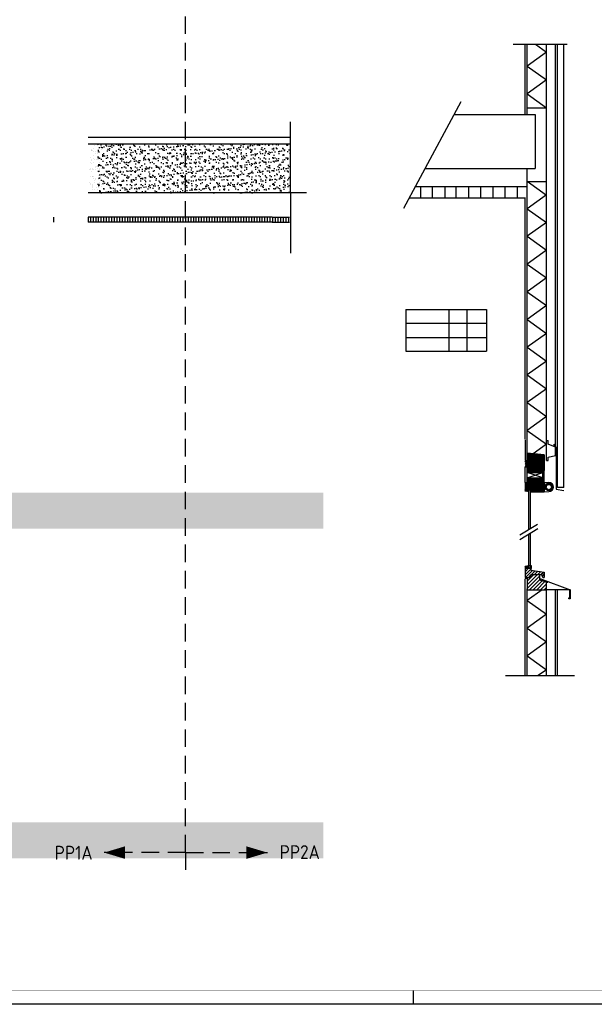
# Model space of a CAD drawing. Header units: millimetres. Extents: x -6587 to 170951, y 244 to 951952.
# Tile 22 of 102: x 43601 to 64332, y 244 to 35757. Entities that reach past the tile are written whole.
import ezdxf
from ezdxf.enums import TextEntityAlignment as Align

# ---------------------------------------------------------------- set-up
doc = ezdxf.new("R2010")
doc.units = ezdxf.units.MM
doc.header["$LTSCALE"] = 100
doc.linetypes.add('HIDDEN', pattern=[9.525, 6.35, -3.175])
doc.layers.get('0').update_dxf_attribs({"linetype": 'CONTINUOUS'})
for name, color, linetype in [('BL$4----', 7, 'CONTINUOUS'), ('BOUW', 8, 'CONTINUOUS'), ('LIJN025', 10, 'CONTINUOUS'), ('LIJN050', 90, 'CONTINUOUS'), ('LIJN070', 130, 'CONTINUOUS'), ('TEKST25', 10, 'CONTINUOUS'), ('TEKST35', 50, 'CONTINUOUS'), ('TEKST50', 90, 'CONTINUOUS')]:
    doc.layers.add(name, color=color, linetype=linetype)
doc.styles.add('ISO', font='ISO.SHX')
doc.styles.add('MAATVOERING', font='iso.shx')
doc.styles.add('ROMAND', font='romand')
pattern_1 = [(37.5, (-54191.09, -565385.7), (-8.000156, 244.70662), [0, -193.04, 0, -215.9, 0, -206.375]), (7.5, (-54191.1, -565385.7), (224.76164, 358.41255), [0, -104.14, 0, -173.99, 0, -66.675]), (327.5, (-54347.3, -565385.7), (395.496185, 0.71859), [0, -63.5, 0, -228.6, 0, -298.45]), (317.5, (-54347.3, -565385.7), (381.77823, 111.46466), [0, -31.75, 0, -149.86, 0, -171.45])]

# ---------------------------------------------------------------- blocks, each defined once
blk = doc.blocks.new('A0-G')
at = {"layer": 'LIJN025'}
blk.add_line((644, 0), (644, 5), dxfattribs=at)
blk.add_lwpolyline([(1189, 841), (1189, 0), (0, 0), (0, 841)], close=True, dxfattribs=at)
at = {"layer": 'LIJN050', "const_width": 0.2}
blk.add_lwpolyline([(1184, 836), (25, 836), (25, 5), (1184, 5)], close=True, dxfattribs=at)
at = {"layer": 'TEKST25', "style": 'ROMAND', "width": 2.899115}
blk.add_attdef('STATUS', text='', height=2.5, dxfattribs=at).set_placement((1143, 71.5), (1182, 71.5), align=Align.FIT)
at = {"layer": 'TEKST25', "style": 'ISO'}
for tag, p in [('E', (1144.25, 66)), ('NAAM-E', (1155.75, 66)), ('DATUM-E', (1174, 66)), ('D', (1144.25, 61)), ('NAAM-D', (1155.75, 61)), ('DATUM-D', (1174, 61)), ('C', (1144.25, 56)), ('NAAM-C', (1155.75, 56)), ('DATUM-C', (1174, 56)), ('B', (1144.25, 51)), ('NAAM-B', (1155.75, 51)), ('DATUM-B', (1174, 51)), ('A', (1144.25, 46)), ('NAAM-A', (1155.75, 46)), ('DATUM-A', (1174, 46))]:
    blk.add_attdef(tag, text='', height=2.5, dxfattribs=at).set_placement(p, align=Align.CENTER)
for tag, p in [('DATUM', (1021.75, 36.25)), ('SCHAAL', (1057, 36.25)), ('GETEKEND', (1087.25, 36.25)), ('GECONTOL.', (1122, 36.25)), ('FORMAAT', (1152.25, 28.25))]:
    blk.add_attdef(tag, p, '', height=2.5, dxfattribs=at)
at = {"layer": 'TEKST35', "style": 'ISO'}
for tag, p in [('PROJECT', (1023.5, 72.5)), ('PLAATS', (1023.5, 63.5)), ('INSTALLATIE-REGEL1', (1023.5, 52.5)), ('INSTALLATIE-REGEL2', (1023.5, 43.5))]:
    blk.add_attdef(tag, p, '', height=4, dxfattribs=at)
blk.add_attdef('PROJ.NR.', text='', height=4, dxfattribs=at).set_placement((1170, 23), align=Align.CENTER)
at = {"layer": 'TEKST50', "style": 'ISO'}
blk.add_attdef('FILE-NAAM', text='', height=5, dxfattribs=at).set_placement((1162.5, 7.5), align=Align.CENTER)

msp = doc.modelspace()

# ---------------------------------------------------------------- hatches: boundary and pattern name
at = {"layer": 'BL$4----', "linetype": 'Continuous'}
h = msp.add_hatch(dxfattribs=at)
h.set_pattern_fill('ANSI31', color=8, scale=10, style=0)
h.set_pattern_definition([(135, (98729.772, -4709.813), (22.45064, 22.45064), [])])
h.paths.add_polyline_path([(61908, 20128.8), (62528.1, 20059.8), (62528.1, 19834.8), (62405.9, 19834.8), (62405.9, 19772.6), (62084.3, 19772.6), (62084.3, 19834.8), (61908, 19834.8)])
h = msp.add_hatch(dxfattribs=at)
h.set_pattern_fill('ANSI31', color=8, scale=10, style=0)
h.set_pattern_definition([(45, (27462.703, -4710.177), (-22.45064, 22.45064), [])])
h.paths.add_polyline_path([(62528.1, 19068.4), (62405.9, 19068.4), (62405.9, 19006.2), (61948, 19006.2), (61948, 19068.4), (61833.1, 19068.4), (61833.1, 18816.1), (61958.7, 18816.1), (62043.1, 18816.1), (62043.1, 18733.4), (62528.1, 18733.4)])
h.paths.add_polyline_path([(62405.9, 19006.2), (62405.9, 19068.4), (62478.1, 19068.4), (62478.1, 19228.8), (61909.7, 19228.8), (61908, 19228.2), (61908, 19068.4), (61948, 19068.4), (61948, 19006.2)])
h.paths.add_polyline_path([(62528.1, 19499.4), (62528.1, 19834.4), (62405.9, 19834.4), (62405.9, 19772.2), (62084.3, 19772.2), (62084.3, 19834.4), (61833.1, 19834.4), (61833.1, 19633.4), (62103.1, 19633.4), (62103.1, 19499.4)])
h.paths.add_polyline_path([(61908, 19430.4), (62478.1, 19430.4), (62478.1, 19499.4), (62103.1, 19499.4), (62103.1, 19633.4), (61908, 19633.4)])
h = msp.add_hatch(dxfattribs=at)
h.set_pattern_fill('ANSI31', color=8, scale=5, style=0)
h.set_pattern_definition([(315, (41044.015, 27184.53), (-11.22532, -11.22532), [])])
h.paths.add_polyline_path([(61833.1, 18757.4), (61833.1, 18816.1), (61958.7, 18816.1), (61958.7, 18734.8)])
h = msp.add_hatch(dxfattribs=at)
h.set_pattern_fill('ANSI31', color=8, scale=5, style=0)
h.set_pattern_definition([(45, (41044.015, 7609.725), (-11.22532, 11.22532), [])])
h.paths.add_polyline_path([(61833.1, 16036.9), (61833.1, 15978.1), (61958.7, 15978.1), (61958.7, 16059.5)])
h = msp.add_hatch(dxfattribs=at)
h.set_pattern_fill('ANSI31', color=8, scale=25, style=0)
h.set_pattern_definition([(45, (25499.8, -616.73), (-56.1266, 56.1266), [])])
h.paths.add_polyline_path([(62421.1, 15743.1), (62471.7, 15632.9), (62528.1, 15632.9), (62528.1, 15831.6), (62040.4, 15901.7), (62040.4, 15978.1), (61833.1, 15978.1), (61833.1, 15643.1), (62038.7, 15643.1), (62038.7, 15743.1)])
h = msp.add_hatch(dxfattribs=at)
h.set_pattern_fill('VUIL', color=8, scale=3.75, style=0)
h.set_pattern_definition([(45, (25499.8, -616.73), (-66.29126, 66.29126), [])])
h.paths.add_polyline_path([(62361.1, 15743.1), (62038.7, 15743.1), (62038.7, 15643.1), (61908.1, 15643.1), (61908.1, 15193.1), (62603.1, 15193.1), (62603.1, 15474.8), (62361.1, 15542.9)])
at = {"layer": 'BOUW'}
h = msp.add_hatch(dxfattribs=at)
h.set_pattern_fill('AR-SAND', color=256, scale=5, style=0)
h.set_pattern_definition([(37.5, (54243.25, -70094.1), (-8.00016, 244.7066), [0, -193.04, 0, -215.9, 0, -206.375]), (7.5, (54243.25, -70094.1), (224.7616, 358.4126), [0, -104.14, 0, -173.99, 0, -66.675]), (327.5, (54087.04, -70094.1), (395.4962, 0.7186), [0, -63.5, 0, -228.6, 0, -298.45]), (317.5, (54087.04, -70094.1), (381.7782, 111.4647), [0, -31.75, 0, -149.86, 0, -171.45])])
h.paths.add_polyline_path([(53367.8, 29506.5), (53367.8, 31274.1), (49242.6, 31274.1), (46404.5, 31274.1), (46404.5, 29506.5)])
h = msp.add_hatch(dxfattribs=at)
h.set_pattern_fill('AR-SAND', color=256, scale=5, style=0)
h.set_pattern_definition(pattern_1)
h.paths.add_polyline_path([(39538.7, 17395.8), (39538.7, 18695.8), (37669.9, 18695.8), (37669.9, 17395.8)])
h.paths.add_polyline_path([(40946.4, 17395.8), (40946.4, 18695.8), (39538.7, 18695.8), (39538.7, 17395.8)])
h.paths.add_polyline_path([(48163.2, 17395.8), (48163.2, 18695.8), (40946.4, 18695.8), (40946.4, 17395.8)])
h.paths.add_polyline_path([(52362.8, 17395.8), (52362.8, 18695.8), (48163.2, 18695.8), (48163.2, 17395.8)])
h.paths.add_polyline_path([(52362.8, 18695.8), (52362.8, 17395.8), (54550.2, 17395.8), (54550.2, 18695.8)])
edge = h.paths.add_edge_path()
edge.add_line((39638.7, 18103.9), (39438.7, 17903.9))
h.paths.add_polyline_path([(39743.7, 18008.9), (40263.7, 18008.9), (40263.7, 18278.9), (39743.7, 18278.9)], flags=24)
edge = h.paths.add_edge_path()
edge.add_line((39688.7, 18003.9), (39438.7, 18003.9))
edge = h.paths.add_edge_path(flags=16)
edge.add_line((39688.7, 18003.9), (40218.7, 18003.9))
edge = h.paths.add_edge_path()
edge.add_line((52462.8, 17931.4), (52262.8, 17731.4))
h.paths.add_polyline_path([(52567.8, 17836.4), (53087.8, 17836.4), (53087.8, 18106.4), (52567.8, 18106.4)], flags=24)
edge = h.paths.add_edge_path()
edge.add_line((52512.8, 17831.4), (52262.8, 17831.4))
edge = h.paths.add_edge_path(flags=16)
edge.add_line((52512.8, 17831.4), (53042.8, 17831.4))
h = msp.add_hatch(dxfattribs=at)
h.set_pattern_fill('AR-SAND', color=256, scale=5, style=0)
h.set_pattern_definition(pattern_1)
h.paths.add_polyline_path([(48770.6, 6808.9), (48770.6, 5508.9), (54550.2, 5508.9), (54550.2, 6808.9)])
h.paths.add_polyline_path([(48770.6, 5508.9), (48770.6, 6808.9), (40984, 6808.9), (40984, 5508.9)])
h.paths.add_polyline_path([(40984, 6808.9), (37669.9, 6808.9), (37669.9, 5508.9), (40984, 5508.9)])

# ---------------------------------------------------------------- linework, layer by layer
at = {"layer": 'BL$4----', "color": 8, "linetype": 'Continuous'}
for p, q in [((61403.3, 34870.1), (63353.9, 34870.1)), ((61832.6, 32335.1), (61832.4, 34863.8)), ((61907.4, 32332.1), (61907.4, 34870.1)), ((62204.9, 34870.1), (62602.4, 34582.6)), ((62602.4, 28123.8), (62602.4, 34870.1)), ((62932.6, 33862.1), (62932.9, 34870.1)), ((63008.9, 32385.5), (63008.9, 34870.1)), ((63232.4, 18885.1), (63232.4, 34870.1)), ((62602.4, 34582.6), (61911.3, 34082.6)), ((61911.3, 34082.6), (62602.4, 33582.6)), ((62932.6, 20361.7), (62934.5, 34055.7)), ((62602.4, 33582.6), (61911.3, 33082.6)), ((61911.3, 33082.6), (62602.4, 32582.6)), ((63008.9, 18885.1), (63008.9, 33101.3)), ((57465.2, 28959.4), (59530, 32805.9)), ((59278.3, 32335.1), (62201.6, 32335.1)), ((61903.4, 32583.3), (62588.3, 32583.3)), ((62201.6, 32335.1), (62201.6, 30385.1)), ((58231.6, 30385.1), (62201.6, 30385.1)), ((61907.4, 21344.5), (61907.4, 30370.4)), ((61903.4, 29926.9), (62588.3, 29926.9)), ((61911.3, 29930.8), (62602.4, 29430.8)), ((57882.7, 29735.1), (61903.4, 29735.1)), ((58073.6, 29338.7), (58073.6, 29734.1)), ((58498, 29338.7), (58498, 29734.1)), ((58951.4, 29338.7), (58951.4, 29734.1)), ((59347, 29338.7), (59347, 29734.1)), ((59800.4, 29338.7), (59800.4, 29734.1)), ((60234.5, 29338.7), (60234.5, 29734.1)), ((60687.9, 29338.7), (60687.9, 29734.1)), ((61112.3, 29338.7), (61112.3, 29734.1)), ((61565.7, 29338.7), (61565.7, 29734.1)), ((57668, 29335.1), (61832.4, 29335.1)), ((61833.1, 20727.5), (61832.4, 29339.7)), ((62602.4, 29437.7), (61911.3, 28937.7)), ((61911.3, 28937.7), (62602.4, 28437.7)), ((62602.4, 28444.5), (61911.3, 27944.5)), ((62602.4, 19863.1), (62602.4, 28283.1)), ((61911.3, 27944.5), (62602.4, 27444.5)), ((62602.4, 27444.5), (61911.3, 26944.5)), ((61911.3, 26944.5), (62602.4, 26444.5)), ((62602.4, 26444.5), (61911.3, 25944.5)), ((61911.3, 25944.5), (62602.4, 25444.5)), ((57527.2, 25307.2), (60448.8, 25307.2)), ((57527.2, 25307.2), (57527.2, 23797)), ((59080.8, 25307.2), (59080.8, 23797)), ((59738.8, 25307.2), (59738.8, 23797)), ((60448.8, 25307.2), (60448.8, 23797)), ((62602.4, 25444.5), (61911.3, 24944.5)), ((61911.3, 24944.5), (62602.4, 24444.5)), ((57527.2, 24807.2), (60448.8, 24807.2)), ((57527.2, 24297), (60448.8, 24297)), ((62602.4, 24444.5), (61911.3, 23944.5)), ((57527.2, 23797), (60448.8, 23797)), ((61911.3, 23944.5), (62602.4, 23444.5)), ((62602.4, 23444.5), (61911.3, 22944.5)), ((61911.3, 22944.5), (62602.4, 22444.5)), ((62602.4, 22444.5), (61911.3, 21944.5)), ((61911.3, 21944.5), (62602.4, 21444.5)), ((61908, 19860.9), (61907.4, 21344.5)), ((62602.4, 21444.5), (61911.3, 20944.5)), ((61833.1, 20625.7), (61833.1, 21190.7)), ((61833.1, 20599.3), (61833.1, 19861.1)), ((61911.3, 20944.5), (62602.4, 20444.5)), ((61908, 19962.7), (61908, 20527.7)), ((62602.4, 20444.5), (62131.2, 20103.6)), ((62602.4, 20579.9), (62669.9, 20579.9)), ((62669.9, 20447.8), (62669.9, 20579.9)), ((62937.8, 20333), (62669.9, 20447.8)), ((62959.7, 20329.3), (62866.8, 20444.3)), ((62937.8, 20032.5), (62937.8, 20333)), ((62959.7, 20329.3), (62959.7, 18819.5)), ((62528.1, 20059.4), (61908, 20128.4)), ((61908, 20128.4), (61908, 19834.4)), ((62528.1, 20059.4), (62528.1, 19834.4)), ((62669.9, 19972.4), (62937.8, 20032.5)), ((62669.9, 19863.1), (62669.9, 19972.4)), ((61833.1, 19860.9), (61908, 19860.9)), ((61833.1, 19834.4), (62084.3, 19834.4)), ((61833.1, 19633.4), (62103.1, 19633.4)), ((61833.1, 19068.4), (61833.1, 19633.4)), ((61908, 19068.4), (61908, 19633.4)), ((62084.3, 19772.2), (62084.3, 19834.4)), ((62405.9, 19772.2), (62084.3, 19772.2)), ((62103.1, 19633.4), (62103.1, 19499.4)), ((62405.9, 19834.4), (62405.9, 19772.2)), ((62405.9, 19834.4), (62528.1, 19834.4)), ((62528.1, 19834.4), (62528.1, 19499.4)), ((62602.4, 19863.1), (62669.9, 19863.1)), ((61908, 19430.4), (62478.1, 19430.4)), ((61908, 19228.2), (62478.1, 19430.3)), ((62478.1, 19228.8), (61908, 19430.3)), ((61908, 19228.8), (62478.1, 19228.8)), ((62103.1, 19499.4), (62528.1, 19499.4)), ((62478.1, 19068.4), (62478.1, 19499.4)), ((62528.1, 19068.4), (62528.1, 19499.4)), ((61833.1, 19068.4), (61833.1, 18757.4)), ((61833.1, 19068.4), (61948, 19068.4)), ((61948, 19006.2), (61948, 19068.4)), ((62405.9, 19006.2), (61948, 19006.2)), ((62405.9, 19068.4), (62405.9, 19006.2)), ((62405.9, 19068.4), (62528.1, 19068.4)), ((62528.1, 19068.4), (62528.1, 18733.4)), ((62528.1, 19068.4), (62692, 19064.7)), ((63232.4, 18885.1), (63008.9, 18885.1)), ((61833.1, 18816.1), (61958.7, 18816.1)), ((61958.7, 18734.8), (61833.1, 18757.4)), ((61958.7, 18734.8), (61958.7, 18816.1)), ((61958.7, 18816.1), (62043.1, 18816.1)), ((61968.6, 17382.9), (61968.6, 18798.4)), ((61968.6, 18798.4), (62033.1, 18798.4)), ((62033.1, 17425.5), (62033.1, 18798.4)), ((62043.1, 18816.1), (62043.1, 18733.4)), ((62043.1, 18733.4), (62528.1, 18733.4)), ((62528.1, 18733.4), (62692, 18737.1)), ((62959.7, 18819.5), (63233, 18781.3)), ((61641.4, 17178.4), (62285, 17557.4)), ((61641.4, 17006.1), (62296.5, 17408.1)), ((61968.6, 15992.5), (61968.6, 17207.6)), ((62033.1, 15992.5), (62033.1, 17246.7)), ((61958.7, 16059.5), (61833.1, 16036.9)), ((61833.1, 16036.9), (61833.1, 15643.1)), ((62058.5, 16059.3), (61958.7, 16059.5)), ((61958.7, 15978.1), (61958.7, 16059.5)), ((61963.9, 15982.8), (62043.7, 15982.8)), ((61963.9, 15978.1), (61963.9, 15982.8)), ((62043.7, 15982.8), (62043.7, 15959)), ((62058.5, 15982.8), (62043.7, 15982.8)), ((62048.9, 15965.4), (62048.9, 15982.8)), ((62057.9, 15965.4), (62058.5, 15982.8)), ((62058.5, 16059.3), (62058.5, 15982.8)), ((62063, 16059.3), (62058.5, 16059.3)), ((62063, 15959), (62063, 16059.3)), ((61833.1, 15978.1), (62040.4, 15978.1)), ((61833.1, 15643.1), (62038.7, 15643.1)), ((61833.1, 15643.1), (62040.4, 15643.1)), ((61908.1, 15643.1), (61908.1, 15193.1)), ((62038.7, 15743.1), (62421.1, 15743.1)), ((62038.7, 15743.1), (62038.7, 15643.1)), ((62040.4, 15978.1), (62040.4, 15901.7)), ((62040.4, 15901.7), (62528.1, 15831.6)), ((62043.7, 15959), (62048.9, 15959)), ((62048.9, 15965.4), (62057.9, 15965.4)), ((62048.9, 15959), (62048.9, 15965.4)), ((62057.9, 15965.4), (62057.9, 15959)), ((62057.9, 15959), (62063, 15959)), ((62361.1, 15542.9), (62361.1, 15743.1)), ((62421.1, 15743.1), (62471.7, 15632.9)), ((62471.7, 15632.9), (62528.1, 15632.9)), ((62528.1, 15831.6), (62528.1, 15632.9)), ((61908.1, 15603.6), (61832.4, 15603.6)), ((61832.7, 12097.6), (61832.4, 15591)), ((62603.1, 15474.8), (62361.1, 15542.9)), ((62369.3, 15606.4), (63467.2, 15191.9)), ((62369.3, 15582), (62369.3, 15606.4)), ((62393.7, 15573.9), (62369.3, 15582)), ((62603.1, 15193.1), (62603.1, 15474.8)), ((62603.1, 15474.8), (62652.4, 15474.8)), ((61907.4, 12097.6), (61907.4, 15231.9)), ((61908.1, 15193.1), (62603.1, 15193.1)), ((62450.2, 15193.1), (61911.3, 14803.3)), ((62602.4, 12097.6), (62602.4, 15184.7)), ((63467.2, 15191.9), (62612.5, 15191.9)), ((62933.6, 12097.6), (62934, 15191.9)), ((63008.9, 12097.6), (63008.9, 15191.9)), ((63450.9, 14879), (63450.9, 15191.9)), ((63467.2, 15191.9), (63467.2, 14862.7)), ((61911.3, 14812.1), (62602.4, 14312.1)), ((63414.3, 14862.7), (63414.3, 14899.3)), ((63414.3, 14899.3), (63434.6, 14899.3)), ((63467.2, 14862.7), (63414.3, 14862.7)), ((63434.6, 14899.3), (63434.6, 14879)), ((63434.6, 14879), (63450.9, 14879)), ((62602.4, 14312.1), (61911.3, 13812.1)), ((61911.3, 13812.1), (62602.4, 13312.1)), ((62602.4, 13312.1), (61911.3, 12812.1)), ((61911.3, 12812.1), (62602.4, 12312.1)), ((61129.9, 12097.6), (63621.5, 12097.6)), ((62602.4, 12312.1), (62306, 12097.6))]:
    msp.add_line(p, q, dxfattribs=at)
for radius in [133.2, 95]:
    msp.add_circle((62692, 18900.9), radius, dxfattribs=at)
msp.add_arc((62692, 18900.9), 163.8, 270, 90, dxfattribs=at)
at = {"layer": 'BOUW'}
for p, q in [((53367.8, 29506.5), (53367.8, 32071.1)), ((46075.9, 31524.1), (53367.8, 31524.1)), ((46075.9, 31274.1), (49242.6, 31274.1)), ((49242.6, 31274.1), (53367.8, 31274.1)), ((46196.2, 31054.4), (46196.2, 31054.4)), ((46200, 31041.2), (46200, 31041.2)), ((46200.3, 31076.1), (46200.3, 31076.1)), ((46219.6, 31032.9), (46219.6, 31032.9)), ((46248.1, 31094.1), (46248.1, 31094.1)), ((46260.7, 31010.5), (46260.7, 31010.5)), ((46290.3, 31236.4), (46290.3, 31236.4)), ((46326.8, 31019.2), (46326.8, 31019.2)), ((46330.1, 30931.7), (46330.1, 30931.7)), ((46392.8, 30918.4), (46392.8, 30918.4)), ((46401.2, 31211.6), (46401.2, 31211.6)), ((46409.2, 30966.9), (46409.2, 30966.9)), ((46430.1, 31032.8), (46430.1, 31032.8)), ((46542, 31076.1), (46542, 31076.1)), ((46138.2, 30794.4), (46138.2, 30794.4)), ((46153.7, 30600.4), (46153.7, 30600.4)), ((46205.3, 30674.3), (46205.3, 30674.3)), ((46205.5, 30719.3), (46205.5, 30719.3)), ((46208.6, 30581.7), (46208.6, 30581.7)), ((46249, 30757.3), (46249, 30757.3)), ((46256.1, 30849.4), (46256.1, 30849.4)), ((46264.1, 30604.7), (46264.1, 30604.7)), ((46302.6, 30723.2), (46302.6, 30723.2)), ((46377.8, 30697.1), (46377.8, 30697.1)), ((46417.2, 30722.2), (46417.2, 30722.2)), ((46443.9, 30705.8), (46443.9, 30705.8)), ((46456.5, 30815.8), (46456.5, 30815.8)), ((46479.9, 30794.4), (46479.9, 30794.4)), ((46495.4, 30600.4), (46495.4, 30600.4)), ((46547.2, 30719.3), (46547.2, 30719.3)), ((46127.2, 30343.2), (46127.2, 30343.2)), ((46153.1, 30338.6), (46153.1, 30338.6)), ((46153.3, 30383.6), (46153.3, 30383.6)), ((46202.5, 30281.6), (46202.5, 30281.6)), ((46219.2, 30347.3), (46219.2, 30347.3)), ((46219.4, 30392.4), (46219.4, 30392.4)), ((46272.1, 30360), (46272.1, 30360)), ((46322.4, 30360.9), (46322.4, 30360.9)), ((46335, 30465.8), (46335, 30465.8)), ((46351.6, 30439.3), (46351.6, 30439.3)), ((46358.4, 30444.4), (46358.4, 30444.4)), ((46405.2, 30405.2), (46405.2, 30405.2)), ((46425.2, 30477.5), (46425.2, 30477.5)), ((46433.2, 30232.8), (46433.2, 30232.8)), ((46468.9, 30343.2), (46468.9, 30343.2)), ((46494.9, 30383.6), (46494.9, 30383.6)), ((46561, 30392.4), (46561, 30392.4)), ((46132.2, 29877.3), (46132.2, 29877.3)), ((46155.6, 29855.9), (46155.6, 29855.9)), ((46166.1, 30087.2), (46166.1, 30087.2)), ((46213.5, 30115.9), (46213.5, 30115.9)), ((46236.9, 30094.4), (46236.9, 30094.4)), ((46270.1, 30025.2), (46270.1, 30025.2)), ((46280.1, 30115.3), (46280.1, 30115.3)), ((46288.1, 29870.6), (46288.1, 29870.6)), ((46305, 29963.6), (46305, 29963.6)), ((46336.2, 30033.9), (46336.2, 30033.9)), ((46347.4, 29993.2), (46347.4, 29993.2)), ((46439.5, 30047.5), (46439.5, 30047.5)), ((46441.2, 29988.1), (46441.2, 29988.1)), ((46454.2, 30121.3), (46454.2, 30121.3)), ((46473.8, 29877.3), (46473.8, 29877.3)), ((46497.2, 29855.9), (46497.2, 29855.9)), ((46507.7, 30087.2), (46507.7, 30087.2)), ((53953.1, 29506.5), (46075.9, 29506.5)), ((46161.3, 29802.5), (46161.3, 29802.5)), ((46214.7, 29689.1), (46214.7, 29689.1)), ((46214.8, 29768.4), (46214.8, 29768.4)), ((46214.9, 29734.1), (46214.9, 29734.1)), ((46215.1, 29803.3), (46215.1, 29803.3)), ((46225.9, 29643.2), (46225.9, 29643.2)), ((46296.1, 29625.9), (46296.1, 29625.9)), ((46352.4, 29527.3), (46352.4, 29527.3)), ((46387.2, 29711.8), (46387.2, 29711.8)), ((46407.6, 29645.6), (46407.6, 29645.6)), ((46449.2, 29743.4), (46449.2, 29743.4)), ((46453.3, 29720.5), (46453.3, 29720.5)), ((46556.6, 29734.1), (46556.6, 29734.1)), ((46556.7, 29803.3), (46556.7, 29803.3)), ((53367.8, 29506.5), (53367.8, 27339.6)), ((44830.4, 28456.5), (44830.4, 28631.5)), ((52705.6, 28631.5), (46075.9, 28631.5)), ((52705.6, 28456.5), (46075.9, 28456.5)), ((46078.5, 28456.5), (46078.5, 28631.5)), ((46173.8, 28456.5), (46173.8, 28631.5)), ((46269, 28456.5), (46269, 28631.5)), ((46364.3, 28456.5), (46364.3, 28631.5)), ((46449.7, 28456.5), (46449.7, 28631.5)), ((46544.9, 28456.5), (46544.9, 28631.5)), ((46640.2, 28456.5), (46640.2, 28631.5)), ((46735.4, 28456.5), (46735.4, 28631.5)), ((46830.7, 28456.5), (46830.7, 28631.5)), ((46925.9, 28456.5), (46925.9, 28631.5)), ((47021.2, 28456.5), (47021.2, 28631.5)), ((47116.4, 28456.5), (47116.4, 28631.5)), ((47211.7, 28456.5), (47211.7, 28631.5)), ((47306.9, 28456.5), (47306.9, 28631.5)), ((47402.2, 28456.5), (47402.2, 28631.5)), ((47497.4, 28456.5), (47497.4, 28631.5)), ((47592.7, 28456.5), (47592.7, 28631.5)), ((47687.9, 28456.5), (47687.9, 28631.5)), ((47783.2, 28456.5), (47783.2, 28631.5)), ((47878.4, 28456.5), (47878.4, 28631.5)), ((47973.7, 28456.5), (47973.7, 28631.5)), ((48068.9, 28456.5), (48068.9, 28631.5)), ((48164.2, 28456.5), (48164.2, 28631.5)), ((48259.4, 28456.5), (48259.4, 28631.5)), ((48354.7, 28456.5), (48354.7, 28631.5)), ((48449.9, 28456.5), (48449.9, 28631.5)), ((48545.2, 28456.5), (48545.2, 28631.5)), ((48640.4, 28456.5), (48640.4, 28631.5)), ((48735.7, 28456.5), (48735.7, 28631.5)), ((48830.9, 28456.5), (48830.9, 28631.5)), ((48926.2, 28456.5), (48926.2, 28631.5)), ((49021.4, 28456.5), (49021.4, 28631.5)), ((49116.7, 28456.5), (49116.7, 28631.5)), ((49211.9, 28456.5), (49211.9, 28631.5)), ((49307.2, 28456.5), (49307.2, 28631.5)), ((49402.4, 28456.5), (49402.4, 28631.5)), ((49497.7, 28456.5), (49497.7, 28631.5)), ((49592.9, 28456.5), (49592.9, 28631.5)), ((49688.2, 28456.5), (49688.2, 28631.5)), ((49783.4, 28456.5), (49783.4, 28631.5)), ((49878.7, 28456.5), (49878.7, 28631.5)), ((49973.9, 28456.5), (49973.9, 28631.5)), ((50069.2, 28456.5), (50069.2, 28631.5)), ((50164.4, 28456.5), (50164.4, 28631.5)), ((50259.7, 28456.5), (50259.7, 28631.5)), ((50354.9, 28456.5), (50354.9, 28631.5)), ((50450.2, 28456.5), (50450.2, 28631.5)), ((50545.4, 28456.5), (50545.4, 28631.5)), ((50640.7, 28456.5), (50640.7, 28631.5)), ((50735.9, 28456.5), (50735.9, 28631.5)), ((50831.2, 28456.5), (50831.2, 28631.5)), ((50926.4, 28456.5), (50926.4, 28631.5)), ((51021.7, 28456.5), (51021.7, 28631.5)), ((51116.9, 28456.5), (51116.9, 28631.5)), ((51212.2, 28456.5), (51212.2, 28631.5)), ((51307.4, 28456.5), (51307.4, 28631.5)), ((51402.7, 28456.5), (51402.7, 28631.5)), ((51497.9, 28456.5), (51497.9, 28631.5)), ((51593.2, 28456.5), (51593.2, 28631.5)), ((51688.4, 28456.5), (51688.4, 28631.5)), ((51783.7, 28456.5), (51783.7, 28631.5)), ((51878.9, 28456.5), (51878.9, 28631.5)), ((51974.2, 28456.5), (51974.2, 28631.5)), ((52069.4, 28456.5), (52069.4, 28631.5)), ((52164.7, 28456.5), (52164.7, 28631.5)), ((52259.9, 28456.5), (52259.9, 28631.5)), ((52355.2, 28456.5), (52355.2, 28631.5)), ((52450.4, 28456.5), (52450.4, 28631.5)), ((52545.7, 28456.5), (52545.7, 28631.5)), ((52640.9, 28456.5), (52640.9, 28631.5)), ((52705.6, 28631.5), (53330.6, 28631.5)), ((52705.6, 28456.5), (53330.6, 28456.5)), ((52735.9, 28456.5), (52735.9, 28631.5)), ((52830.9, 28456.5), (52830.9, 28631.5)), ((52925.9, 28456.5), (52925.9, 28631.5)), ((53020.9, 28456.5), (53020.9, 28631.5)), ((53115.9, 28456.5), (53115.9, 28631.5)), ((53210.9, 28456.5), (53210.9, 28631.5)), ((53305.9, 28456.5), (53305.9, 28631.5))]:
    msp.add_line(p, q, dxfattribs=at)
at = {"layer": 'LIJN050'}
for points in [[(46645.7, 5715.6, 0, 452.5, 0), (47399.9, 5715.6, 452.5, 452.5, 0)], [(52537.3, 5715.6, 0, 452.5, 0), (51783.1, 5715.6, 452.5, 452.5, 0)]]:
    msp.add_lwpolyline(points, format="xyseb", dxfattribs=at)
at = {"layer": 'LIJN070', "linetype": 'HIDDEN'}
for p, q in [((49582, 5715.6), (49582, 43473.9)), ((49582, 5715.6), (46645.7, 5715.6)), ((49582, 5715.6), (49582, 5097.8)), ((49600.9, 5715.6), (52537.3, 5715.6))]:
    msp.add_line(p, q, dxfattribs=at)

# ---------------------------------------------------------------- block references
at = {"xscale": 100, "yscale": 100, "zscale": 100}
msp.add_blockref('A0-G', (-6587, 243.8), dxfattribs=at)

# ---------------------------------------------------------------- texts
at = {"layer": 'TEKST50', "style": 'MAATVOERING'}
for s, p in [('PP1A', (44861.5, 5460.5)), ('PP2A', (52978.3, 5483.7))]:
    msp.add_text(s, height=500, dxfattribs=at).set_placement(p)

doc.saveas('drawing.dxf')
